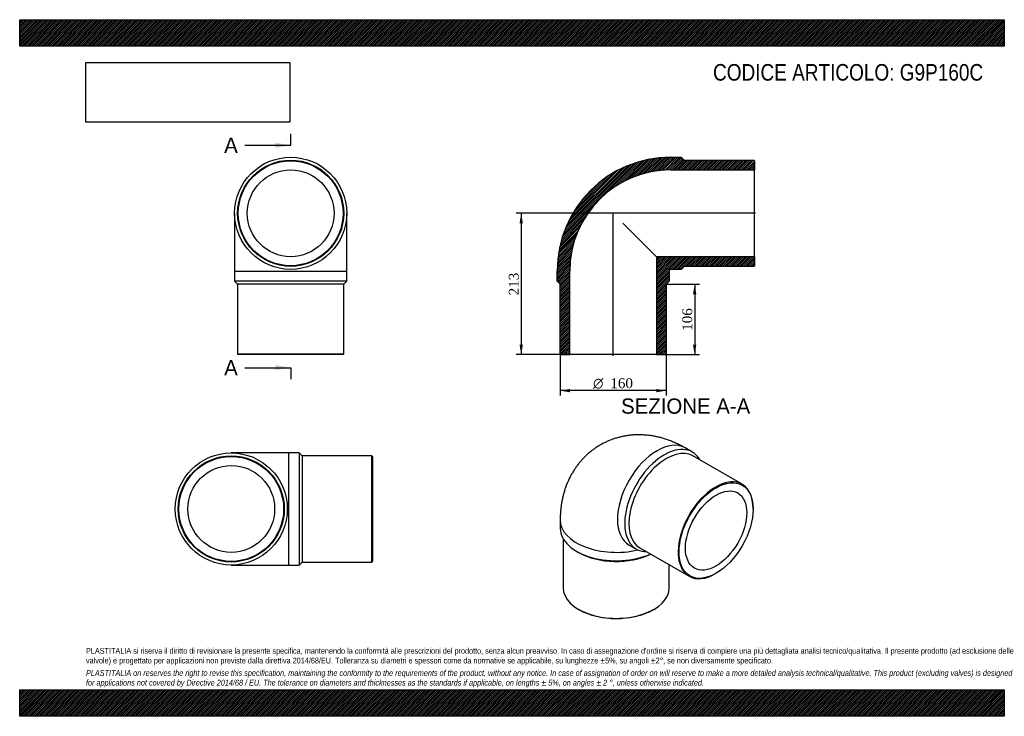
# Model space of a CAD drawing. Header units: millimetres. Extents: x 0 to 1485, y 0 to 1050.
import ezdxf
from ezdxf.enums import TextEntityAlignment as Align
from ezdxf.lldxf.tags import DXFTag

# ---------------------------------------------------------------- set-up
doc = ezdxf.new("R2010")
doc.units = ezdxf.units.MM
doc.header["$LTSCALE"] = 5
for name, color, linetype in [('Default', 7, 'Continuous'), ('DV4_Default', 7, 'Continuous'), ('G9P160C', 7, 'Continuous')]:
    doc.layers.add(name, color=color, linetype=linetype)
doc.styles.add('SEACAD_Solid_Edge_ANSI', font='seans.ttf')
doc.styles.add('SEACAD_Solid_Edge_ANSI1_Symbols', font='semeca1.ttf')
doc.styles.add('SEACAD_Times_New_Roman', font='times.ttf')
tags = doc.linetypes.add('CENTER2', pattern=[28.575, 19.05, -3.175, 3.175, -3.175]).pattern_tags.tags
tags[10:11] = [DXFTag(74, 4), DXFTag(75, 0), DXFTag(340, '0'), DXFTag(46, 0.0), DXFTag(50, 0.0), DXFTag(44, 0.0), DXFTag(45, 0.0)]
tags[8:9] = [DXFTag(74, 4), DXFTag(75, 0), DXFTag(340, '0'), DXFTag(46, 0.0), DXFTag(50, 0.0), DXFTag(44, 0.0), DXFTag(45, 0.0)]
tags[6:7] = [DXFTag(74, 4), DXFTag(75, 0), DXFTag(340, '0'), DXFTag(46, 0.0), DXFTag(50, 0.0), DXFTag(44, 0.0), DXFTag(45, 0.0)]
tags[4:5] = [DXFTag(74, 4), DXFTag(75, 0), DXFTag(340, '0'), DXFTag(46, 0.0), DXFTag(50, 0.0), DXFTag(44, 0.0), DXFTag(45, 0.0)]
doc.dimstyles.new('ANSImm', dxfattribs={"dimtxt": 15, "dimasz": 15, "dimexe": 7.5, "dimexo": 0, "dimgap": 3.75, "dimtad": 1, "dimdsep": 46, "dimtxsty": 'SEACAD_Times_New_Roman', "dimblk1": '_SE_FILLED', "dimblk2": '_SE_FILLED', "dimsah": 1, "dimcen": 7.5, "dimazin": 0, "dimtfac": 0.85, "dimtdec": 3, "dimtofl": 0, "dimtmove": 0, "dimatfit": 3, "dimfxl": 1, "dimarcsym": 0})
picture_1 = doc.add_image_def('image1.jpg', size_in_pixel=(4302, 1260))

# ---------------------------------------------------------------- blocks, each defined once
blk = doc.blocks.new('SE')
at = {"layer": 'G9P160C', "color": 7, "linetype": 'Continuous'}
for p, q in [((324.2, 758.2), (324.2, 671.2)), ((493.2, 671.2), (493.2, 758.2)), ((324.2, 671.2), (493.2, 671.2)), ((324.2, 671.2), (324.2, 655.7)), ((493.2, 655.7), (493.2, 671.2)), ((493.2, 655.7), (324.2, 655.7)), ((324.2, 655.7), (328.7, 651.2)), ((488.7, 651.2), (493.2, 655.7)), ((488.7, 651.2), (328.7, 651.2)), ((328.7, 651.2), (328.7, 546.2)), ((488.7, 546.2), (488.7, 651.2)), ((328.7, 546.2), (488.7, 546.2)), ((328.7, 546.2), (329.7, 545.2)), ((487.7, 545.2), (329.7, 545.2)), ((487.7, 545.2), (488.7, 546.2))]:
    blk.add_line(p, q, dxfattribs=at)
for radius in [84.5, 80, 79, 65.4]:
    blk.add_circle((408.7, 758.2), radius, dxfattribs=at)
blk = doc.blocks.new('SE1')
at = {"layer": 'G9P160C', "color": 7, "linetype": 'Continuous'}
for p, q in [((1014.5, 398.3), (1003.5, 404.6)), ((1089.6, 349.7), (1015.4, 392.5)), ((1106.2, 312.2), (1106.2, 313)), ((815.2, 295.9), (815.2, 283.2)), ((819.7, 267.5), (819.7, 193.8)), ((919, 258.2), (930, 251.9)), ((935.4, 254), (1009.6, 211.1)), ((840, 248.7), (843.2, 246.9)), ((979.7, 193.8), (979.7, 228.4)), ((1049.6, 215.1), (1050.3, 215.5)), ((843.2, 161.2), (843.9, 160.8)), ((955.6, 160.8), (956.3, 161.2))]:
    blk.add_line(p, q, dxfattribs=at)
for centre, major_axis, start_param, end_param in [((961.3, 331.4), (-42.2, -73.2), 3.141593, 6.283185), ((972.2, 325.1), (42.2, 73.2), 0, 3.469416), ((975.4, 323.2), (40, 69.3), 0, 3.141593), ((972.2, 325.1), (42.2, 73.2), 5.955362, 6.283185), ((1049.6, 280.4), (-40, -69.3), 2.356194, 6.283185), ((899.7, 295.9), (-84.5, 0), 6.28317, 6.283185), ((899.7, 295.9), (-84.5, 0), 0, 1.963165), ((899.7, 283.2), (84.5, 0), 3.141593, 5.37157), ((899.7, 279.6), (80, 0), 3.926991, 5.420998), ((1049.6, 280.4), (-40, -69.3), 0, 0.785398), ((899.7, 193.8), (-80, 0), 0, 3.141593), ((899.7, 193), (79, 0), 3.926991, 5.497787)]:
    blk.add_ellipse(centre, major_axis=major_axis, ratio=0.57735, start_param=start_param, end_param=end_param, dxfattribs=at)
for major_axis in [(39.5, 68.4), (32.7, 56.6)]:
    blk.add_ellipse((1050.3, 280), major_axis=major_axis, ratio=0.57735, dxfattribs=at)
blk.add_open_spline([(1003.5, 404.6), (1002.1, 405.4), (999.2, 407), (993.8, 409.8), (987.8, 412.6), (981.8, 415.1), (975.7, 417.3), (969.5, 419.2), (963.4, 420.8), (957.3, 422.1), (951.2, 423.1), (945.1, 423.8), (939.1, 424.2), (933.1, 424.3), (927.2, 424.2), (921.3, 423.7), (915.6, 423), (909.9, 421.9), (904.3, 420.7), (898.8, 419.1), (893.4, 417.3), (888.1, 415.2), (883, 412.9), (878, 410.4), (873.2, 407.6), (868.5, 404.5), (863.9, 401.3), (859.6, 397.8), (855.4, 394.2), (851.4, 390.3), (847.5, 386.2), (843.9, 382), (840.5, 377.6), (837.3, 373), (834.2, 368.2), (831.4, 363.3), (828.8, 358.3), (826.4, 353), (824.3, 347.7), (822.3, 342.1), (820.6, 336.5), (819.1, 330.7), (817.8, 324.8), (816.8, 318.7), (816.1, 312.6), (815.5, 306.3), (815.3, 300.6), (815.2, 297.4), (815.2, 295.9)], degree=3, knots=[0, 0, 0, 0, 0.015836, 0.040625, 0.065337, 0.089834, 0.114079, 0.13805, 0.161732, 0.185122, 0.208222, 0.231043, 0.253599, 0.275905, 0.297981, 0.319844, 0.341515, 0.36301, 0.384348, 0.405548, 0.426624, 0.447594, 0.468474, 0.48928, 0.510026, 0.530728, 0.551397, 0.572049, 0.592699, 0.613364, 0.634062, 0.654808, 0.675623, 0.696525, 0.717533, 0.73867, 0.759955, 0.781411, 0.803059, 0.824921, 0.847015, 0.86936, 0.891969, 0.914851, 0.938008, 0.961434, 0.985116, 1, 1, 1, 1], dxfattribs=at)
blk = doc.blocks.new('SE2')
at = {"layer": 'G9P160C', "color": 7, "linetype": 'Continuous'}
for p, q in [((406.1, 397), (319.1, 397)), ((406.1, 228), (406.1, 397)), ((421.6, 397), (406.1, 397)), ((421.6, 397), (421.6, 228)), ((426.1, 392.5), (421.6, 397)), ((426.1, 392.5), (426.1, 232.5)), ((531.1, 392.5), (426.1, 392.5)), ((531.1, 232.5), (531.1, 392.5)), ((532.1, 391.5), (531.1, 392.5)), ((532.1, 391.5), (532.1, 233.5)), ((319.1, 228), (406.1, 228)), ((406.1, 228), (421.6, 228)), ((421.6, 228), (426.1, 232.5)), ((426.1, 232.5), (531.1, 232.5)), ((531.1, 232.5), (532.1, 233.5))]:
    blk.add_line(p, q, dxfattribs=at)
for radius in [84.5, 80, 79, 65.4]:
    blk.add_circle((319.1, 312.5), radius, dxfattribs=at)
blk = doc.blocks.new('SE4')
at = {"color": 7, "linetype": 'Continuous', "style": 'SEACAD_Solid_Edge_ANSI'}
blk.add_text('A', height=23, dxfattribs=at).set_placement((308.4, 872.2), align=Align.TOP_LEFT)
blk = doc.blocks.new('SE5')
at = {"color": 7, "linetype": 'Continuous', "style": 'SEACAD_Solid_Edge_ANSI'}
blk.add_text('A', height=23, dxfattribs=at).set_placement((308.4, 537), align=Align.TOP_LEFT)
blk = doc.blocks.new('SEANNOT_GROUP')
at = {"linetype": 'Continuous'}
blk.add_hatch(color=7, dxfattribs=at).paths.add_polyline_path([(385.7, 856.8), (408.7, 860.7), (385.7, 864.5)])
at = {"color": 7, "linetype": 'Continuous'}
blk.add_lwpolyline([(339.7, 860.7), (408.7, 860.7)], dxfattribs=at)
blk = doc.blocks.new('SEANNOT_GROUP1')
at = {"linetype": 'Continuous'}
blk.add_hatch(color=7, dxfattribs=at).paths.add_polyline_path([(385.7, 521.7), (408.7, 525.5), (385.7, 529.4)])
at = {"color": 7, "linetype": 'Continuous'}
blk.add_lwpolyline([(339.7, 525.5), (408.7, 525.5)], dxfattribs=at)
blk = doc.blocks.new('SE3')
at = {"layer": 'Default', "color": 7, "linetype": 'CENTER2'}
for p, q in [((408.7, 860.7), (408.7, 877.9)), ((408.7, 525.5), (408.7, 508.3))]:
    blk.add_line(p, q, dxfattribs=at)
at = {"layer": 'Default', "color": 7, "linetype": 'CENTER2', "const_width": 0.0001}
blk.add_lwpolyline([(408.7, 860.7), (408.7, 525.5)], dxfattribs=at)
at = {"layer": 'Default'}
for name in ['SE4', 'SEANNOT_GROUP', 'SE5', 'SEANNOT_GROUP1']:
    blk.add_blockref(name, (0, 0), dxfattribs=at)
blk = doc.blocks.new('SE6')
at = {"layer": 'G9P160C', "linetype": 'Continuous'}
h = blk.add_hatch(dxfattribs=at)
h.set_pattern_fill('LINE', scale=0.629921, angle=45, style=0)
edge = h.paths.add_edge_path()
edge.add_line((1107, 838.2), (1002, 838.2))
edge.add_line((1002, 838.2), (997.5, 842.7))
edge.add_line((997.5, 842.7), (982, 842.7))
edge.add_arc((982, 671.2), 171.5, 90, 180)
edge.add_line((810.5, 671.2), (810.5, 655.7))
edge.add_line((810.5, 655.7), (815, 651.2))
edge.add_line((815, 651.2), (815, 546.2))
edge.add_line((815, 546.2), (816, 545.2))
edge.add_line((816, 545.2), (829.6, 545.2))
edge.add_line((829.6, 545.2), (829.6, 671.2))
edge.add_arc((982, 671.2), 152.4, 90, 180, ccw=False)
edge.add_line((982, 823.6), (1108, 823.6))
edge.add_line((1108, 823.6), (1108, 837.2))
edge.add_line((1108, 837.2), (1107, 838.2))
h = blk.add_hatch(dxfattribs=at)
h.set_pattern_fill('LINE', scale=0.629921, angle=45, style=0)
edge = h.paths.add_edge_path()
edge.add_line((1108, 679.2), (1108, 692.8))
edge.add_line((1108, 692.8), (960.4, 692.8))
edge.add_line((960.4, 692.8), (960.4, 545.2))
edge.add_line((960.4, 545.2), (974, 545.2))
edge.add_line((974, 545.2), (975, 546.2))
edge.add_line((975, 546.2), (975, 651.2))
edge.add_line((975, 651.2), (979.5, 655.7))
edge.add_line((979.5, 655.7), (979.5, 671.2))
edge.add_arc((982, 671.2), 2.5, 90, 180, ccw=False)
edge.add_line((982, 673.7), (997.5, 673.7))
edge.add_line((997.5, 673.7), (1002, 678.2))
edge.add_line((1002, 678.2), (1107, 678.2))
edge.add_line((1107, 678.2), (1108, 679.2))
at = {"layer": 'DV4_Default', "color": 7, "linetype": 'CENTER2'}
for p, q in [((1109.7, 758.2), (893.5, 758.2)), ((895, 543.4), (895, 759.6))]:
    blk.add_line(p, q, dxfattribs=at)
at = {"layer": 'G9P160C', "color": 7, "linetype": 'Continuous'}
for p, q in [((982, 842.7), (997.5, 842.7)), ((997.5, 842.7), (1002, 838.2)), ((1002, 838.2), (1107, 838.2)), ((1107, 838.2), (1108, 837.2)), ((1108, 837.2), (1108, 823.6)), ((982, 823.6), (1108, 823.6)), ((1108, 692.8), (1108, 823.6)), ((909.9, 743.2), (960.4, 692.8)), ((1108, 692.8), (960.4, 692.8)), ((960.4, 692.8), (960.4, 545.2)), ((1108, 692.8), (1108, 679.2)), ((810.5, 655.7), (810.5, 671.2)), ((829.6, 545.2), (829.6, 671.2)), ((979.5, 671.2), (979.5, 655.7)), ((997.5, 673.7), (982, 673.7)), ((1002, 678.2), (997.5, 673.7)), ((1107, 678.2), (1002, 678.2)), ((1108, 679.2), (1107, 678.2)), ((815, 651.2), (810.5, 655.7)), ((979.5, 655.7), (975, 651.2)), ((815, 546.2), (815, 651.2)), ((975, 651.2), (975, 546.2)), ((816, 545.2), (815, 546.2)), ((816, 545.2), (829.6, 545.2)), ((960.4, 545.2), (829.6, 545.2)), ((960.4, 545.2), (974, 545.2)), ((975, 546.2), (974, 545.2))]:
    blk.add_line(p, q, dxfattribs=at)
for radius in [171.5, 152.4, 2.5]:
    blk.add_arc((982, 671.2), radius, 90, 180, dxfattribs=at)
blk = doc.blocks.new('GDimGGroup')
at = {"layer": 'Default', "linetype": 'Continuous'}
for points in [[(830, 488.4), (830, 493.4), (815, 490.9)], [(960, 488.4), (975, 490.9), (960, 493.4)]]:
    blk.add_hatch(color=7, dxfattribs=at).paths.add_polyline_path(points)
at = {"layer": 'Default', "color": 7, "linetype": 'Continuous'}
for p, q in [((815, 546.2), (815, 483.4)), ((975, 546.2), (975, 483.4)), ((975, 490.9), (815, 490.9))]:
    blk.add_line(p, q, dxfattribs=at)
for s, style, p in [('O', 'SEACAD_Solid_Edge_ANSI1_Symbols', (864.8, 509.6)), ('160', 'SEACAD_Times_New_Roman', (890.9, 509.6))]:
    blk.add_text(s, height=15, dxfattribs=dict(at, style=style)).set_placement(p, align=Align.TOP_LEFT)
blk = doc.blocks.new('DMBLK217')
at = {"layer": 'Default', "linetype": 'Continuous'}
for points in [[(1020.5, 636.2), (1018, 651.2), (1015.5, 636.2)], [(1020.5, 560.2), (1015.5, 560.2), (1018, 545.2)]]:
    blk.add_hatch(color=7, dxfattribs=at).paths.add_polyline_path(points)
at = {"layer": 'Default', "color": 7, "linetype": 'Continuous'}
for p, q in [((975, 651.2), (1025.5, 651.2)), ((1018, 651.2), (1018, 545.2)), ((960.4, 545.2), (1025.5, 545.2))]:
    blk.add_line(p, q, dxfattribs=at)
at = {"layer": 'Default', "color": 7, "linetype": 'Continuous', "style": 'SEACAD_Times_New_Roman'}
blk.add_text('106', height=15, rotation=90, dxfattribs=at).set_placement((999.3, 581.1), align=Align.TOP_LEFT)
blk = doc.blocks.new('_SE_FILLED')
at = {"color": 0}
blk.add_line((0, 0), (-1, 0), dxfattribs=at)
blk.add_solid([(0, 0), (-1, -0.1665), (-1, 0.1665), (0, 0)], dxfattribs=at)
blk = doc.blocks.new('DMBLK218')
at = {"layer": 'Default', "linetype": 'Continuous'}
for points in [[(753.9, 743.2), (758.9, 743.2), (756.4, 758.2)], [(753.9, 560.2), (756.4, 545.2), (758.9, 560.2)]]:
    blk.add_hatch(color=7, dxfattribs=at).paths.add_polyline_path(points)
at = {"layer": 'Default', "color": 7, "linetype": 'Continuous'}
for p, q in [((895, 758.2), (748.9, 758.2)), ((756.4, 758.2), (756.4, 545.2)), ((829.6, 545.2), (748.9, 545.2))]:
    blk.add_line(p, q, dxfattribs=at)
at = {"layer": 'Default', "color": 7, "linetype": 'Continuous', "style": 'SEACAD_Times_New_Roman'}
blk.add_text('213', height=15, rotation=90, dxfattribs=at).set_placement((737.7, 634.6), align=Align.TOP_LEFT)

msp = doc.modelspace()

# ---------------------------------------------------------------- hatches: boundary and pattern name
at = {"layer": 'Default', "linetype": 'Continuous'}
h = msp.add_hatch(dxfattribs=at)
h.set_pattern_fill('LINE', scale=0.629921, angle=45, style=0)
h.paths.add_polyline_path([(1485, 1010), (1485, 1050), (0, 1050), (0, 1010)])
for points in [[(1485, 1010), (1485, 1050), (0, 1050), (0, 1010)], [(1485, 0), (1485, 40), (0, 40), (0, 0)]]:
    msp.add_hatch(color=7, dxfattribs=at).paths.add_polyline_path(points)
h = msp.add_hatch(dxfattribs=at)
h.set_pattern_fill('LINE', scale=0.629921, angle=45, style=0)
h.paths.add_polyline_path([(1485, 0), (1485, 40), (0, 40), (0, 0)])

# ---------------------------------------------------------------- linework, layer by layer
at = {"layer": 'Default', "color": 7, "linetype": 'Continuous'}
for p, q in [((0, 1050), (1485, 1050)), ((0, 1010), (0, 1050)), ((1485, 1050), (1485, 1010)), ((1485, 1010), (0, 1010)), ((0, 40), (1485, 40)), ((0, 0), (0, 40)), ((1485, 40), (1485, 0)), ((1485, 0), (0, 0))]:
    msp.add_line(p, q, dxfattribs=at)

# ---------------------------------------------------------------- block references
at = {"layer": 'Default'}
for name in ['SE3', 'SE', 'SE6', 'GDimGGroup', 'SE1', 'SE2']:
    msp.add_blockref(name, (0, 0), dxfattribs=at)

# ---------------------------------------------------------------- texts
at = {"layer": 'Default', "color": 7, "linetype": 'Continuous', "style": 'SEACAD_Solid_Edge_ANSI'}
msp.add_text('SEZIONE A-A', height=23, dxfattribs=at).set_placement((907, 479.091), align=Align.TOP_LEFT)
at = {"layer": 'Default', "attachment_point": 1}
for s, insert, char_height, width in [('{\\fArial Narrow|b0||i0||c0|p34;\\C7;\\H25.;\\W1.;CODICE ARTICOLO: G9P160C}', (1045.716, 983.154), 25, 440.2774), ("{\\fArial Narrow|b0||i0||c0|p34;\\C7;\\H8.75;\\W1.;PLASTITALIA si riserva il diritto di revisionare la presente specifica, mantenendo la conformità alle prescrizioni del prodotto, senza alcun preavviso. In caso di assegnazione d'ordine si riserva di compiere una più dettagliata analisi tecnico/qualitativa. Il presente prodotto (ad esclusione delle \\P}{\\fArial Narrow|b0||i0||c0|p34;\\C7;\\H8.75;\\W1.;valvole) è progettato per applicazioni non previste dalla direttiva 2014/68/EU. Tolleranza su diametri e spessori come da normative se applicabile, su lunghezze ±5%, su angoli ±2°, se non diversamente specificato.\\P}{\\fArial Narrow|b0||i0||c0|p34;\\C7;\\H2.5;\\W1.;   \\P}{\\fArial Narrow|b0||i1||c0|p34;\\C7;\\H8.75;\\W1.;PLASTITALIA on reserves the right to revise this specification, maintaining the conformity to the requirements of the product, without any notice. In case of assignation of order on will reserve to make a more detailed analysis technical/qualitative. This product (excluding valves) is designed \\P}{\\fArial Narrow|b0||i1||c0|p34;\\C7;\\H8.75;\\W1.;for applications not covered by Directive 2014/68 / EU. The tolerance on diameters and thicknesses as the standards if applicable, on lengths ± 5%, on angles ± 2 °, unless otherwise indicated.\\P}", (100, 103.012), 8.75, 1285)]:
    msp.add_mtext(s, dxfattribs=dict(at, insert=insert, char_height=char_height, width=width))

# ---------------------------------------------------------------- dimensions: what is measured, and where the dimension line sits
at = {"layer": 'Default', "color": 7, "linetype": 'Continuous'}
for base, p1, p2, picture, middle in [((732.837, 574.859), (894.955, 758.163), (829.555, 545.163), 'DMBLK218', (756.419, 651.663)), ((1018.026, 545.163), (974.955, 651.163), (960.355, 545.163), 'DMBLK217', (1018.026, 598.163))]:
    dim = msp.add_linear_dim(base=base, p1=p1, p2=p2, angle=90, text='\\A1;<>', dimstyle='ANSImm', dxfattribs=at)
    dim.commit()
    dim.dimension.update_dxf_attribs({"geometry": picture, "text_midpoint": middle, "dimtype": 160})

# ---------------------------------------------------------------- pictures from other files: only their frames are drawn
image = msp.add_image(picture_1, insert=(100, 895.516), size_in_units=(307.286, 90))
image.dxf.flags = 7

doc.saveas('drawing.dxf')
